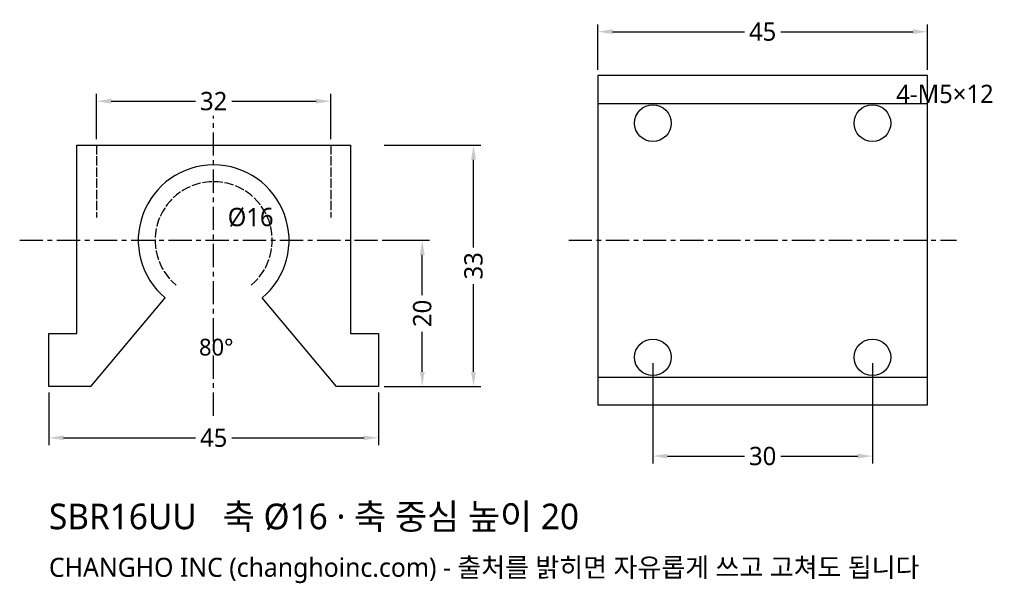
# Model space of a CAD drawing. Header units: millimetres. Extents: x -26 to 108, y -27 to 50.
import ezdxf

# ---------------------------------------------------------------- set-up
doc = ezdxf.new("R2010")
doc.units = ezdxf.units.MM
doc.linetypes.add('CENTER', pattern=[5.08, 3.175, -0.635, 0.635, -0.635])
doc.linetypes.add('DASHED', pattern=[1.524, 1.27, -0.254])
for name, color, linetype in [('문자', 7, 'CONTINUOUS'), ('숨은선', 3, 'DASHED'), ('외형선', 7, 'CONTINUOUS'), ('중심선', 1, 'CENTER'), ('치수', 4, 'CONTINUOUS')]:
    doc.layers.add(name, color=color, linetype=linetype)
doc.styles.add('CH_KOR', font='malgun.ttf')
doc.dimstyles.new('CH_DIM', dxfattribs={"dimtxt": 2.5, "dimasz": 2, "dimexe": 1, "dimexo": 0.8, "dimgap": 0.8, "dimtad": 1, "dimdec": 1, "dimdsep": 46, "dimtxsty": 'CH_KOR', "dimcen": 2.5, "dimclrd": 4, "dimclre": 4, "dimclrt": 4, "dimazin": 3, "dimtfac": 1, "dimtmove": 0, "dimatfit": 3})

# ---------------------------------------------------------------- blocks, each defined once
blk = doc.blocks.new('_CLOSEDFILLED')
at = {"color": 0, "linetype": 'BYBLOCK'}
blk.add_solid([(-1, 0.164), (0, 0), (-1, -0.164)], dxfattribs=at)
blk = doc.blocks.new('*D1')
at = {"color": 4}
for p, q in [((-22.5, -0.8), (-22.5, -8)), ((22.5, -0.8), (22.5, -8)), ((-20.5, -7), (-2.5, -7)), ((2.5, -7), (20.5, -7))]:
    blk.add_line(p, q, dxfattribs=at)
at = {"layer": 'Defpoints'}
for p in [(-22.5, 0), (22.5, 0), (-22.5, -7)]:
    blk.add_point(p, dxfattribs=at)
at = {"layer": '치수', "color": 4, "xscale": 2, "yscale": 2, "rotation": 180}
blk.add_blockref('_CLOSEDFILLED', (-22.5, -7), dxfattribs=at)
at = {"layer": '치수', "color": 4, "xscale": 2, "yscale": 2}
blk.add_blockref('_CLOSEDFILLED', (22.5, -7), dxfattribs=at)
at = {"layer": '치수', "color": 4, "insert": (0, -7), "char_height": 2.5, "attachment_point": 5, "style": 'CH_KOR'}
blk.add_mtext('45', dxfattribs=at)
blk = doc.blocks.new('*D2')
at = {"color": 4}
for p, q in [((-16, 33.8), (-16, 40)), ((16, 33.8), (16, 40)), ((-14, 39), (-2.5, 39)), ((2.5, 39), (14, 39))]:
    blk.add_line(p, q, dxfattribs=at)
at = {"layer": 'Defpoints'}
for p in [(-16, 39), (-16, 33), (16, 33)]:
    blk.add_point(p, dxfattribs=at)
at = {"layer": '치수', "color": 4, "xscale": 2, "yscale": 2, "rotation": 180}
blk.add_blockref('_CLOSEDFILLED', (-16, 39), dxfattribs=at)
at = {"layer": '치수', "color": 4, "xscale": 2, "yscale": 2}
blk.add_blockref('_CLOSEDFILLED', (16, 39), dxfattribs=at)
at = {"layer": '치수', "color": 4, "insert": (0, 39), "char_height": 2.5, "attachment_point": 5, "style": 'CH_KOR'}
blk.add_mtext('32', dxfattribs=at)
blk = doc.blocks.new('*D3')
at = {"color": 4}
for p, q in [((23.3, 33), (36.5, 33)), ((35.5, 19), (35.5, 31)), ((35.5, 2), (35.5, 14)), ((23.3, 0), (36.5, 0))]:
    blk.add_line(p, q, dxfattribs=at)
at = {"layer": 'Defpoints'}
for p in [(22.5, 33), (22.5, 0), (35.5, 0)]:
    blk.add_point(p, dxfattribs=at)
at = {"layer": '치수', "color": 4, "xscale": 2, "yscale": 2}
for p, rotation in [((35.5, 33), 90), ((35.5, 0), 270)]:
    blk.add_blockref('_CLOSEDFILLED', p, dxfattribs=dict(at, rotation=rotation))
at = {"layer": '치수', "color": 4, "insert": (35.5, 16.5), "char_height": 2.5, "attachment_point": 5, "rotation": 90, "style": 'CH_KOR'}
blk.add_mtext('33', dxfattribs=at)
blk = doc.blocks.new('*D4')
at = {"color": 4}
for p, q in [((23.3, 20), (29.5, 20)), ((28.5, 12.5), (28.5, 18)), ((28.5, 2), (28.5, 7.5)), ((23.3, 0), (29.5, 0))]:
    blk.add_line(p, q, dxfattribs=at)
at = {"layer": 'Defpoints'}
for p in [(22.5, 20), (22.5, 0), (28.5, 0)]:
    blk.add_point(p, dxfattribs=at)
at = {"layer": '치수', "color": 4, "xscale": 2, "yscale": 2}
for p, rotation in [((28.5, 20), 90), ((28.5, 0), 270)]:
    blk.add_blockref('_CLOSEDFILLED', p, dxfattribs=dict(at, rotation=rotation))
at = {"layer": '치수', "color": 4, "insert": (28.5, 10), "char_height": 2.5, "attachment_point": 5, "rotation": 90, "style": 'CH_KOR'}
blk.add_mtext('20', dxfattribs=at)
blk = doc.blocks.new('*D5')
at = {"color": 4}
for p, q in [((52.5, 43.3), (52.5, 49.5)), ((54.5, 48.5), (72.5, 48.5)), ((77.5, 48.5), (95.5, 48.5)), ((97.5, 43.3), (97.5, 49.5))]:
    blk.add_line(p, q, dxfattribs=at)
at = {"layer": 'Defpoints'}
for p in [(52.5, 48.5), (52.5, 42.5), (97.5, 42.5)]:
    blk.add_point(p, dxfattribs=at)
at = {"layer": '치수', "color": 4, "xscale": 2, "yscale": 2, "rotation": 180}
blk.add_blockref('_CLOSEDFILLED', (52.5, 48.5), dxfattribs=at)
at = {"layer": '치수', "color": 4, "xscale": 2, "yscale": 2}
blk.add_blockref('_CLOSEDFILLED', (97.5, 48.5), dxfattribs=at)
at = {"layer": '치수', "color": 4, "insert": (75, 48.5), "char_height": 2.5, "attachment_point": 5, "style": 'CH_KOR'}
blk.add_mtext('45', dxfattribs=at)
blk = doc.blocks.new('*D6')
at = {"color": 4}
for p, q in [((60, 3.2), (60, -10.5)), ((90, 3.2), (90, -10.5)), ((62, -9.5), (72.5, -9.5)), ((77.5, -9.5), (88, -9.5))]:
    blk.add_line(p, q, dxfattribs=at)
at = {"layer": 'Defpoints'}
for p in [(60, 4), (90, 4), (60, -9.5)]:
    blk.add_point(p, dxfattribs=at)
at = {"layer": '치수', "color": 4, "xscale": 2, "yscale": 2, "rotation": 180}
blk.add_blockref('_CLOSEDFILLED', (60, -9.5), dxfattribs=at)
at = {"layer": '치수', "color": 4, "xscale": 2, "yscale": 2}
blk.add_blockref('_CLOSEDFILLED', (90, -9.5), dxfattribs=at)
at = {"layer": '치수', "color": 4, "insert": (75, -9.5), "char_height": 2.5, "attachment_point": 5, "style": 'CH_KOR'}
blk.add_mtext('30', dxfattribs=at)

msp = doc.modelspace()

# ---------------------------------------------------------------- linework, layer by layer
at = {"layer": '숨은선'}
for p, q in [((-16, 33), (-16, 23.1)), ((16, 33), (16, 23.1))]:
    msp.add_line(p, q, dxfattribs=at)
msp.add_arc((0, 20), 8, -50, 230, dxfattribs=at)
at = {"layer": '외형선'}
for p, q in [((52.5, 38.7), (97.5, 38.7)), ((-16.78, 0), (-6.62, 12.11)), ((52.5, 1.3), (97.5, 1.3))]:
    msp.add_line(p, q, dxfattribs=at)
msp.add_lwpolyline([(52.5, -2.5), (97.5, -2.5), (97.5, 42.5), (52.5, 42.5)], close=True, dxfattribs=at)
msp.add_lwpolyline([(-16.78, 0), (-22.5, 0), (-22.5, 7.26), (-18.7, 7.26), (-18.7, 33), (18.7, 33), (18.7, 7.26), (22.5, 7.26), (22.5, 0), (16.78, 0), (6.62, 12.11)], dxfattribs=at)
for centre in [(60, 36), (90, 36), (60, 4), (90, 4)]:
    msp.add_circle(centre, 2.5, dxfattribs=at)
msp.add_arc((0, 20), 10.3, -50, 230, dxfattribs=at)
at = {"layer": '중심선'}
for p, q in [((0, -4), (0, 37)), ((-26.5, 20), (26.5, 20)), ((48.5, 20), (101.5, 20))]:
    msp.add_line(p, q, dxfattribs=at)

# ---------------------------------------------------------------- texts
at = {"layer": '문자', "style": 'CH_KOR'}
for s, height, p in [('4-M5×12', 2.5, (93.25, 38.75)), ('Ø16', 2.5, (1.92, 21.92)), ('80°', 2.3, (-2, 4.24)), ('SBR16UU   축 Ø16 · 축 중심 높이 20', 3.5, (-22.5, -19.5)), ('CHANGHO INC (changhoinc.com) - 출처를 밝히면 자유롭게 쓰고 고쳐도 됩니다', 2.6, (-22.5, -26))]:
    msp.add_text(s, height=height, dxfattribs=at).set_placement(p)

# ---------------------------------------------------------------- dimensions: what is measured, and where the dimension line sits
at = {"layer": '치수'}
for base, p1, p2, picture, middle in [((52.5, 48.5), (52.5, 42.5), (97.5, 42.5), '*D5', (75, 48.5)), ((-16, 39), (-16, 33), (16, 33), '*D2', (0, 39)), ((60, -9.5), (60, 4), (90, 4), '*D6', (75, -9.5)), ((-22.5, -7), (-22.5, 0), (22.5, 0), '*D1', (0, -7))]:
    dim = msp.add_linear_dim(base=base, p1=p1, p2=p2, dimstyle='CH_DIM', override={"dimscale": 1}, dxfattribs=at)
    dim.commit()
    dim.dimension.update_dxf_attribs({"geometry": picture, "text_midpoint": middle})
dim = msp.add_linear_dim(base=(35.5, 0), p1=(22.5, 0), p2=(22.5, 33), angle=90, text='33', dimstyle='CH_DIM', override={"dimscale": 1}, dxfattribs=at)
dim.commit()
dim.dimension.update_dxf_attribs({"geometry": '*D3', "text_midpoint": (35.5, 16.5)})
dim = msp.add_linear_dim(base=(28.5, 0), p1=(22.5, 0), p2=(22.5, 20), angle=90, dimstyle='CH_DIM', override={"dimscale": 1}, dxfattribs=at)
dim.commit()
dim.dimension.update_dxf_attribs({"geometry": '*D4', "text_midpoint": (28.5, 10)})

doc.saveas('drawing.dxf')
